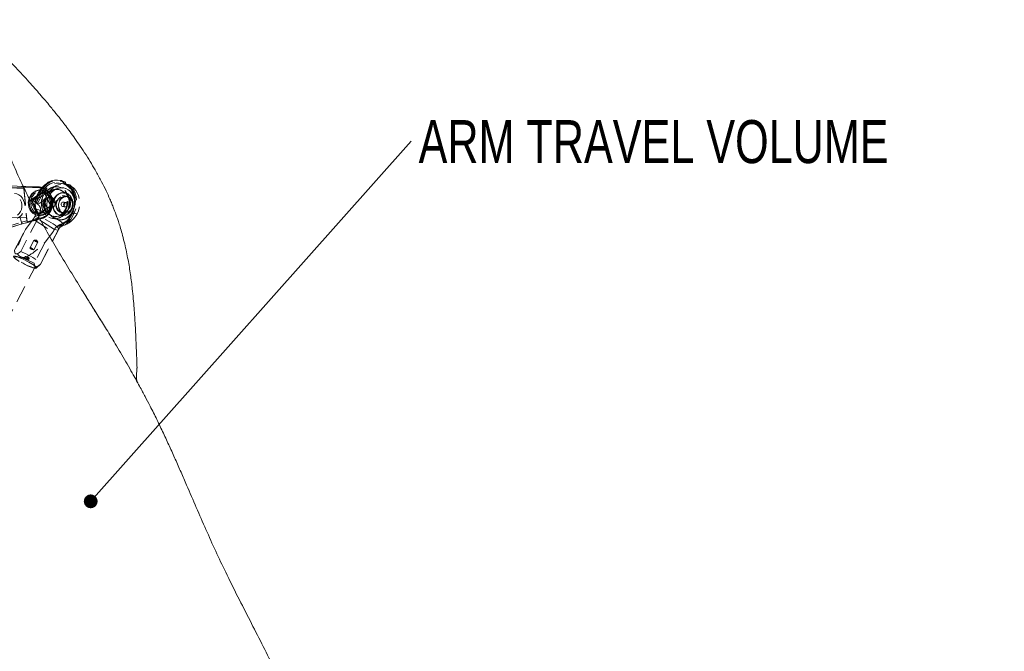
# Model space of a CAD drawing. Header units: millimetres. Extents: x 127 to 4201, y 49 to 2729.
# Tile 82 of 102: x 1618 to 2345, y 1748 to 2214. Entities that reach past the tile are written whole.
import ezdxf

# ---------------------------------------------------------------- set-up
doc = ezdxf.new("R2010")
doc.units = ezdxf.units.MM
doc.header["$LTSCALE"] = 10
doc.linetypes.add('HIDDEN', pattern=[1.905, 1.27, -0.635])
doc.styles.add('SLDTEXTSTYLE0', font='TXT', dxfattribs={"width": 0.75})
doc.dimstyles.new('SLDDIMSTYLE1', dxfattribs={"dimtxt": 0.18, "dimasz": 10.16, "dimexe": 0, "dimexo": 0.0625, "dimgap": 0, "dimtad": 0, "dimtih": 1, "dimtoh": 1, "dimdec": 0, "dimrnd": 1e-09, "dimzin": 0, "dimdsep": 46, "dimtxsty": 'Standard', "dimblk1": 'DOT', "dimblk2": 'DOT', "dimsah": 1, "dimcen": 0.09, "dimadec": 0, "dimazin": 0, "dimtfac": 10.16, "dimtdec": 0, "dimtofl": 0, "dimtmove": 0, "dimatfit": 3, "dimldrblk": 'DOT', "dimfxl": 1, "dimfrac": 2, "dimtolj": 1, "dimtzin": 0, "dimarcsym": 0})

# ---------------------------------------------------------------- blocks, each defined once
blk = doc.blocks.new('SW_NOTE_13')
at = {"color": 0, "linetype": 'Continuous', "lineweight": 0, "insert": (5.6, 15.51), "char_height": 31.75, "attachment_point": 1, "style": 'SLDTEXTSTYLE0'}
blk.add_mtext('ARM TRAVEL VOLUME', dxfattribs=at)
blk = doc.blocks.new('_DOT')
at = {"color": 0, "linetype": 'ByBlock', "lineweight": -2}
blk.add_line((-0.5, 0), (-1, 0), dxfattribs=at)
at = {"color": 0, "linetype": 'ByBlock', "const_width": 0.5}
blk.add_lwpolyline([(-0.25, 0, 1), (0.25, 0, 1)], format="xyb", close=True, dxfattribs=at)

msp = doc.modelspace()

# ---------------------------------------------------------------- linework, layer by layer
at = {"color": 7, "linetype": 'HIDDEN', "lineweight": 0}
for p, q in [((1648.99, 2095.33), (1647.98, 2095.53)), ((1652.58, 2092.58), (1649, 2093.29)), ((1651.49, 2094.55), (1650.48, 2094.75)), ((1650.63, 2094.28), (1651.87, 2094.03)), ((1608.53, 2089.91), (1632.25, 2090.74)), ((1609.9, 2091.39), (1632.25, 2090.74)), ((1632.27, 2090.74), (1609.93, 2091.39)), ((1621.32, 2089.58), (1610.74, 2089.89)), ((1621.32, 2090.32), (1632.89, 2089.99)), ((1621.32, 2090.32), (1623.66, 2064.96)), ((1621.32, 2089.58), (1623.52, 2065.66)), ((1627.22, 2081.55), (1635.27, 2086.93)), ((1635.44, 2086.66), (1627.53, 2081.38)), ((1632.27, 2087.01), (1630.04, 2082.75)), ((1632.34, 2087.02), (1630.11, 2082.75)), ((1630.26, 2082.62), (1632.46, 2086.83)), ((1630.66, 2079.41), (1634.23, 2086.24)), ((1635.22, 2085.78), (1631.07, 2077.85)), ((1631.21, 2082.73), (1633.35, 2086.82)), ((1632.25, 2090.74), (1632.27, 2090.74)), ((1633.35, 2086.82), (1632.34, 2087.02)), ((1633.53, 2088.41), (1632.78, 2088.41)), ((1635.22, 2085.78), (1634.23, 2086.24)), ((1638.8, 2085.07), (1635.22, 2085.78)), ((1636.33, 2086.66), (1635.44, 2086.66)), ((1636.17, 2086.45), (1640.76, 2077.3)), ((1636.21, 2086.42), (1637.11, 2086.42)), ((1640.79, 2077.29), (1636.21, 2086.42)), ((1636.23, 2086.63), (1640.89, 2077.34)), ((1647.11, 2088.7), (1646.59, 2088.81)), ((1646.96, 2090.67), (1646.76, 2090.71)), ((1650.8, 2089.9), (1650.7, 2089.92)), ((1650.8, 2089.9), (1651.99, 2089.58)), ((1652.26, 2092.45), (1653.52, 2092.19)), ((1654.57, 2092.28), (1653.32, 2092.53)), ((1654.88, 2092.31), (1653.74, 2092.53)), ((1654.15, 2092.36), (1655.16, 2092.16)), ((1631.62, 2071.14), (1626.96, 2080.44)), ((1627.32, 2080.48), (1631.9, 2071.35)), ((1628.22, 2080.48), (1627.32, 2080.48)), ((1627.53, 2081.38), (1628.42, 2081.38)), ((1630.11, 2082.75), (1630.1, 2082.75)), ((1642.43, 2081.83), (1640.75, 2083.55)), ((1652.35, 2079.14), (1650.47, 2079.51)), ((1653.19, 2083.37), (1651.46, 2083.72)), ((1653.27, 2083.75), (1651.53, 2084.09)), ((1631.9, 2071.35), (1632.79, 2071.35)), ((1640.64, 2076.22), (1632.59, 2070.84)), ((1640.55, 2076.39), (1632.64, 2071.1)), ((1632.67, 2071.11), (1640.58, 2076.4)), ((1633.57, 2071.11), (1632.67, 2071.11)), ((1640.58, 2076.4), (1641.48, 2076.4)), ((1641.68, 2077.29), (1640.79, 2077.29)), ((1640.89, 2074.37), (1642.43, 2075.95)), ((1649.05, 2071.64), (1650.79, 2071.29)), ((1649.13, 2072.01), (1650.86, 2071.67)), ((1649.82, 2076.28), (1651.71, 2075.9)), ((1652.83, 2063.68), (1656.98, 2071.62)), ((1657.16, 2071.32), (1653.58, 2064.49)), ((1656.4, 2071.24), (1654.2, 2067.03)), ((1654.8, 2066.68), (1657.03, 2070.94)), ((1660.56, 2070.9), (1656.98, 2071.62)), ((1656.98, 2071.62), (1657.16, 2071.32)), ((1657.03, 2070.94), (1657.79, 2072.58)), ((1658.04, 2070.74), (1657.03, 2070.94)), ((1657.91, 2072.95), (1657.16, 2071.32)), ((1587.04, 2054.58), (1619.61, 2064.61)), ((1610.53, 2068.17), (1634.4, 2067.36)), ((1618.17, 2068.69), (1618.19, 2068.65)), ((1619.61, 2064.61), (1618.19, 2068.65)), ((1632.11, 2068.22), (1618.92, 2043.02)), ((1634.4, 2067.36), (1619.07, 2063.09)), ((1619.19, 2063.11), (1634.51, 2067.38)), ((1619.62, 2064.58), (1623.52, 2065.66)), ((1628.13, 2066.82), (1622.48, 2059.31)), ((1634.91, 2068.09), (1623.66, 2064.96)), ((1628.13, 2066.82), (1642.62, 2057.38)), ((1629.35, 2068.77), (1629.25, 2068.59)), ((1643.74, 2059.16), (1629.25, 2068.59)), ((1632.11, 2068.22), (1629.35, 2068.77)), ((1632.78, 2069.36), (1633.53, 2069.36)), ((1642.11, 2067.35), (1642.31, 2067.31)), ((1642.69, 2069.17), (1643.2, 2069.07)), ((1646.16, 2066.55), (1645.89, 2066.61)), ((1646.05, 2066.57), (1646.16, 2066.55)), ((1654.79, 2066.68), (1654.8, 2066.68)), ((1658.04, 2070.74), (1655.9, 2066.65)), ((1619.07, 2063.09), (1586.42, 2053.04)), ((1586.57, 2053.07), (1619.2, 2063.11)), ((1621.12, 2056.82), (1614.3, 2043.78)), ((1614.42, 2043.91), (1622.48, 2059.31)), ((1633.41, 2033.58), (1646.6, 2058.79)), ((1633.54, 2033.71), (1646.97, 2059.37)), ((1636.97, 2049.87), (1642.62, 2057.38)), ((1643.74, 2059.16), (1643.84, 2059.34)), ((1646.6, 2058.79), (1643.84, 2059.34)), ((1628.73, 2051.38), (1625.79, 2045.74)), ((1628.6, 2044.27), (1631.55, 2049.9)), ((1630.58, 2051.47), (1628.83, 2051.41)), ((1636.97, 2049.87), (1628.91, 2034.48)), ((1631.52, 2050), (1630.58, 2051.47)), ((1628.59, 2044.28), (1626.54, 2045.61)), ((1622.39, 2039.26), (1621.77, 2038.06)), ((1622.4, 2039.25), (1624.44, 2037.92)), ((1624.58, 2036.59), (1625.21, 2037.79)), ((1298.15, 1398.21), (1629.44, 2031.22)), ((1630.23, 2030.7), (1633.47, 2033.62))]:
    msp.add_line(p, q, dxfattribs=at)
at = {"color": 7, "linetype": 'HIDDEN', "lineweight": 0, "flags": 128}
for points in [[(1650.48, 2094.75), (1648.31, 2095.46), (1646.05, 2095.76), (1643.75, 2095.64), (1641.48, 2095.11), (1639.28, 2094.17), (1637.22, 2092.86), (1635.35, 2091.2), (1633.71, 2089.24), (1632.34, 2087.02)], [(1632.46, 2086.83), (1633.68, 2088.84), (1635.14, 2090.63), (1636.8, 2092.18), (1638.62, 2093.45), (1640.56, 2094.4), (1642.59, 2095.02), (1644.66, 2095.3), (1646.73, 2095.23), (1648.74, 2094.81), (1650.66, 2094.04)], [(1633.35, 2086.82), (1634.72, 2089.04), (1636.36, 2091), (1638.23, 2092.66), (1640.29, 2093.97), (1642.49, 2094.91), (1644.76, 2095.44), (1647.06, 2095.56), (1649.32, 2095.26), (1651.49, 2094.55)], [(1634.23, 2086.24), (1635.5, 2088.29), (1637.01, 2090.11), (1638.74, 2091.64), (1640.63, 2092.86), (1642.66, 2093.73), (1644.75, 2094.24), (1646.87, 2094.36), (1648.97, 2094.1), (1650.98, 2093.47), (1652.86, 2092.47)], [(1656.98, 2071.62), (1657.91, 2073.74), (1658.55, 2075.98), (1658.88, 2078.29), (1658.9, 2080.61), (1658.6, 2082.88), (1657.99, 2085.05), (1657.1, 2087.06), (1655.93, 2088.87), (1654.52, 2090.43), (1652.9, 2091.69), (1651.11, 2092.64), (1649.2, 2093.25), (1647.22, 2093.49), (1645.2, 2093.38), (1643.21, 2092.9), (1641.29, 2092.07), (1639.49, 2090.91), (1637.85, 2089.45), (1636.41, 2087.73), (1635.22, 2085.78)], [(1638.8, 2085.07), (1640, 2087.02), (1641.43, 2088.74), (1643.07, 2090.2), (1644.87, 2091.36), (1646.79, 2092.18), (1648.79, 2092.66), (1650.8, 2092.78), (1652.79, 2092.53), (1654.69, 2091.93), (1656.48, 2090.98), (1658.1, 2089.71), (1659.51, 2088.15), (1660.68, 2086.35), (1661.58, 2084.33), (1662.18, 2082.16), (1662.48, 2079.89), (1662.46, 2077.57), (1662.13, 2075.26), (1661.49, 2073.02), (1660.56, 2070.9)], [(1614.31, 2085.9), (1615.98, 2085.58), (1617.55, 2084.86), (1618.96, 2083.78), (1620.15, 2082.39), (1621.06, 2080.74), (1621.65, 2078.91), (1621.9, 2076.98), (1621.8, 2075.03), (1621.35, 2073.15), (1620.57, 2071.41), (1619.5, 2069.9), (1618.17, 2068.69)], [(1639.92, 2083.66), (1638.98, 2085.18), (1637.79, 2086.45), (1636.42, 2087.43), (1634.91, 2088.09), (1633.31, 2088.39), (1631.69, 2088.33), (1630.12, 2087.9), (1628.65, 2087.13), (1627.33, 2086.04), (1626.23, 2084.68), (1625.38, 2083.09), (1624.81, 2081.34), (1624.55, 2079.5), (1624.6, 2077.63), (1624.97, 2075.82), (1625.64, 2074.12), (1626.58, 2072.6), (1627.76, 2071.33), (1629.14, 2070.34), (1630.65, 2069.68), (1632.25, 2069.38), (1633.86, 2069.45), (1635.44, 2069.87), (1636.91, 2070.64), (1638.22, 2071.73), (1639.33, 2073.1), (1640.18, 2074.68), (1640.75, 2076.43), (1641.01, 2078.27), (1640.96, 2080.14), (1640.59, 2081.96), (1639.92, 2083.66)], [(1625.7, 2074.24), (1626.62, 2072.77), (1627.77, 2071.53), (1629.11, 2070.57), (1630.58, 2069.93), (1632.14, 2069.64), (1633.71, 2069.7), (1635.24, 2070.11), (1636.67, 2070.86), (1637.95, 2071.92), (1639.03, 2073.25), (1639.86, 2074.8), (1640.41, 2076.5), (1640.66, 2078.29), (1640.61, 2080.11), (1640.25, 2081.88), (1639.6, 2083.53), (1638.68, 2085.01), (1637.53, 2086.25), (1636.2, 2087.21), (1634.72, 2087.85), (1633.17, 2088.14), (1631.6, 2088.08), (1630.06, 2087.66), (1628.63, 2086.91), (1627.35, 2085.85), (1626.28, 2084.52), (1625.45, 2082.98), (1624.9, 2081.28), (1624.64, 2079.48), (1624.69, 2077.67), (1625.05, 2075.9), (1625.7, 2074.24)], [(1627.38, 2074.51), (1628.28, 2073.08), (1629.41, 2071.89), (1630.72, 2070.98), (1632.16, 2070.4), (1633.68, 2070.16), (1635.21, 2070.28), (1636.68, 2070.76), (1638.04, 2071.56), (1639.23, 2072.67), (1640.21, 2074.03), (1640.93, 2075.59), (1641.36, 2077.28), (1641.49, 2079.04), (1641.31, 2080.8), (1640.82, 2082.47), (1640.06, 2084), (1639.04, 2085.32), (1637.81, 2086.38), (1636.43, 2087.13), (1634.94, 2087.54), (1633.41, 2087.6), (1631.9, 2087.3), (1630.48, 2086.66), (1629.19, 2085.7), (1628.1, 2084.46), (1627.25, 2082.99), (1626.67, 2081.35), (1626.39, 2079.62), (1626.42, 2077.85), (1626.75, 2076.12), (1627.38, 2074.51)], [(1626.52, 2083.91), (1626.98, 2084.68), (1628.09, 2086.04), (1629.4, 2087.13), (1630.87, 2087.9), (1632.45, 2088.33), (1634.06, 2088.39), (1635.66, 2088.09), (1637.17, 2087.43), (1638.55, 2086.45), (1639.73, 2085.18), (1640.67, 2083.66), (1641.34, 2081.96), (1641.71, 2080.14), (1641.76, 2078.27), (1641.5, 2076.43), (1640.93, 2074.68), (1640.08, 2073.1), (1638.98, 2071.73), (1637.66, 2070.64), (1636.19, 2069.87), (1634.62, 2069.45), (1633, 2069.38), (1631.4, 2069.68), (1629.89, 2070.34), (1628.52, 2071.33), (1627.33, 2072.6), (1626.66, 2073.62)], [(1632.46, 2086.83), (1632.39, 2086.87), (1632.34, 2086.92), (1632.3, 2086.95), (1632.27, 2086.98), (1632.26, 2087.01), (1632.27, 2087.01)], [(1632.27, 2087.01), (1632.27, 2087.02), (1632.3, 2087.02), (1632.34, 2087.02)], [(1635.72, 2084.7), (1636.8, 2086.42), (1638.11, 2087.92), (1639.61, 2089.14), (1641.26, 2090.06), (1643, 2090.64), (1644.79, 2090.87), (1646.57, 2090.74), (1648.28, 2090.26), (1649.87, 2089.43), (1651.3, 2088.29), (1652.52, 2086.86), (1653.5, 2085.2), (1654.2, 2083.35), (1654.6, 2081.37), (1654.7, 2079.32), (1654.48, 2077.26), (1653.95, 2075.25), (1653.14, 2073.36), (1652.06, 2071.64), (1650.75, 2070.15), (1649.25, 2068.92), (1647.6, 2068), (1645.86, 2067.42), (1644.07, 2067.19), (1642.3, 2067.32), (1640.58, 2067.8), (1638.99, 2068.63), (1637.56, 2069.77), (1636.34, 2071.2), (1635.36, 2072.86), (1634.66, 2074.71), (1634.26, 2076.69), (1634.17, 2078.74), (1634.39, 2080.8), (1634.91, 2082.81), (1635.72, 2084.7)], [(1653.35, 2073.32), (1652.27, 2071.6), (1650.96, 2070.1), (1649.46, 2068.88), (1647.81, 2067.96), (1646.07, 2067.38), (1644.28, 2067.15), (1642.5, 2067.28), (1640.79, 2067.76), (1639.2, 2068.59), (1637.77, 2069.73), (1636.55, 2071.16), (1635.57, 2072.82), (1634.87, 2074.67), (1634.47, 2076.65), (1634.37, 2078.7), (1634.59, 2080.76), (1635.12, 2082.77), (1635.93, 2084.66), (1637.01, 2086.38), (1638.32, 2087.88), (1639.82, 2089.1), (1641.47, 2090.02), (1643.21, 2090.6), (1645, 2090.83), (1646.78, 2090.7), (1648.49, 2090.22), (1650.08, 2089.39), (1651.51, 2088.25), (1652.73, 2086.82), (1653.71, 2085.16), (1654.41, 2083.31), (1654.81, 2081.33), (1654.9, 2079.28), (1654.69, 2077.22), (1654.16, 2075.21), (1653.35, 2073.32)], [(1640.06, 2070.25), (1638.76, 2071.31), (1637.67, 2072.65), (1636.83, 2074.21), (1636.28, 2075.95), (1636.02, 2077.8), (1636.08, 2079.69), (1636.45, 2081.56), (1637.11, 2083.34), (1638.04, 2084.95), (1639.22, 2086.35), (1640.59, 2087.49), (1642.1, 2088.32), (1643.71, 2088.81), (1645.35, 2088.94), (1646.97, 2088.72), (1648.5, 2088.15), (1649.89, 2087.24), (1651.09, 2086.03), (1652.06, 2084.58), (1652.76, 2082.92), (1653.17, 2081.11), (1653.27, 2079.23), (1653.05, 2077.34), (1652.54, 2075.52), (1651.73, 2073.81), (1650.67, 2072.3), (1649.4, 2071.02), (1647.95, 2070.04), (1646.38, 2069.37), (1644.75, 2069.06), (1643.11, 2069.1), (1641.53, 2069.5), (1640.06, 2070.25)], [(1640.58, 2070.15), (1639.28, 2071.21), (1638.18, 2072.54), (1637.35, 2074.11), (1636.79, 2075.85), (1636.54, 2077.7), (1636.59, 2079.59), (1636.96, 2081.46), (1637.62, 2083.23), (1638.56, 2084.85), (1639.73, 2086.25), (1641.1, 2087.39), (1642.62, 2088.21), (1644.22, 2088.71), (1645.87, 2088.84), (1647.48, 2088.62), (1649.01, 2088.04), (1650.4, 2087.14), (1651.61, 2085.93), (1652.57, 2084.47), (1653.27, 2082.81), (1653.68, 2081.01), (1653.78, 2079.13), (1653.57, 2077.24), (1653.05, 2075.41), (1652.25, 2073.71), (1651.19, 2072.19), (1649.91, 2070.92), (1648.46, 2069.93), (1646.89, 2069.27), (1645.26, 2068.96), (1643.63, 2069), (1642.05, 2069.4), (1640.58, 2070.15)], [(1639.66, 2083.92), (1640.74, 2085.64), (1642.05, 2087.13), (1643.55, 2088.36), (1645.2, 2089.28), (1646.94, 2089.86), (1648.73, 2090.09), (1650.51, 2089.96), (1652.22, 2089.47), (1653.82, 2088.65), (1655.25, 2087.5), (1656.47, 2086.08), (1657.44, 2084.42), (1658.14, 2082.57), (1658.54, 2080.59), (1658.64, 2078.54), (1658.42, 2076.48), (1657.89, 2074.47), (1657.08, 2072.58), (1656, 2070.86), (1654.7, 2069.36), (1653.19, 2068.14), (1651.55, 2067.22), (1649.8, 2066.63), (1648.01, 2066.4), (1646.24, 2066.53), (1644.52, 2067.02), (1642.93, 2067.85), (1641.5, 2068.99), (1640.28, 2070.41), (1639.3, 2072.08), (1638.6, 2073.92), (1638.2, 2075.91), (1638.11, 2077.96), (1638.33, 2080.02), (1638.85, 2082.03), (1639.66, 2083.92)], [(1643.7, 2082.06), (1644.63, 2083.51), (1645.79, 2084.73), (1647.12, 2085.68), (1648.58, 2086.3), (1650.1, 2086.58), (1651.61, 2086.5), (1653.07, 2086.07), (1654.4, 2085.31), (1655.55, 2084.25), (1656.48, 2082.92), (1657.15, 2081.39), (1657.53, 2079.72), (1657.61, 2077.97), (1657.38, 2076.22), (1656.84, 2074.54), (1656.04, 2073), (1654.99, 2071.65), (1653.73, 2070.57), (1652.33, 2069.78), (1650.84, 2069.33), (1649.32, 2069.23), (1647.82, 2069.48), (1646.42, 2070.08), (1645.17, 2071), (1644.13, 2072.2), (1643.32, 2073.63), (1642.79, 2075.24), (1642.56, 2076.96), (1642.64, 2078.72), (1643.03, 2080.44), (1643.7, 2082.06)], [(1653.98, 2085.35), (1652.6, 2086.03), (1651.11, 2086.35), (1649.57, 2086.31), (1648.06, 2085.9), (1646.64, 2085.14), (1645.36, 2084.06), (1644.3, 2082.72), (1643.48, 2081.16), (1642.96, 2079.46), (1642.74, 2077.7), (1642.85, 2075.94), (1643.27, 2074.27), (1644, 2072.76), (1644.98, 2071.47), (1646.19, 2070.47), (1647.57, 2069.79), (1649.06, 2069.46), (1650.6, 2069.5), (1652.11, 2069.91), (1653.54, 2070.67), (1654.81, 2071.75), (1655.88, 2073.09), (1656.69, 2074.65), (1657.22, 2076.35), (1657.43, 2078.11), (1657.32, 2079.87), (1656.9, 2081.54), (1656.18, 2083.05), (1655.19, 2084.34), (1653.98, 2085.35)], [(1652.16, 2089.52), (1652.33, 2089.45), (1653.92, 2088.63), (1655.35, 2087.48), (1656.57, 2086.06), (1657.55, 2084.4), (1658.25, 2082.55), (1658.65, 2080.57), (1658.74, 2078.51), (1658.53, 2076.45), (1658, 2074.45), (1657.19, 2072.55), (1656.11, 2070.83), (1654.8, 2069.34), (1653.3, 2068.11), (1651.65, 2067.2), (1649.91, 2066.61), (1648.12, 2066.38), (1646.34, 2066.51), (1646.16, 2066.55)], [(1650.54, 2089.95), (1650.62, 2089.94), (1650.8, 2089.9)], [(1653.09, 2092.47), (1654.63, 2090.97), (1655.95, 2089.22), (1657.02, 2087.26), (1657.82, 2085.11), (1658.33, 2082.83), (1658.54, 2080.47), (1658.45, 2078.08), (1658.06, 2075.71), (1657.37, 2073.41), (1656.4, 2071.24)], [(1655.16, 2092.16), (1656.78, 2090.4), (1658.13, 2088.35), (1659.16, 2086.06), (1659.87, 2083.59), (1660.21, 2081), (1660.2, 2078.36), (1659.83, 2075.72), (1659.1, 2073.16), (1658.04, 2070.74)], [(1616.67, 2069.9), (1617.89, 2071.02), (1618.85, 2072.43), (1619.52, 2074.06), (1619.84, 2075.81), (1619.81, 2077.61), (1619.43, 2079.35), (1618.72, 2080.95), (1617.71, 2082.31), (1616.45, 2083.38), (1615.03, 2084.09), (1613.49, 2084.41)], [(1631.07, 2077.85), (1632.04, 2078.14), (1633.06, 2078.65), (1634.11, 2079.35), (1635.17, 2080.24), (1636.19, 2081.29), (1637.15, 2082.46), (1638.03, 2083.74), (1638.8, 2085.07)], [(1642.12, 2082.11), (1641.55, 2082.48), (1640.52, 2082.8), (1639.45, 2082.74), (1638.46, 2082.29), (1637.63, 2081.52), (1637.05, 2080.48), (1636.77, 2079.3), (1636.83, 2078.07), (1637.21, 2076.92), (1637.89, 2075.96), (1638.78, 2075.29), (1639.81, 2074.97), (1640.88, 2075.04), (1641.87, 2075.48), (1642.7, 2076.26), (1643.28, 2077.29), (1643.55, 2078.48), (1643.5, 2079.71), (1643.11, 2080.86)], [(1643.88, 2081.05), (1643.18, 2082.06), (1642.26, 2082.78), (1641.2, 2083.16), (1640.08, 2083.16), (1639.02, 2082.78), (1638.1, 2082.05), (1637.4, 2081.04), (1637, 2079.84), (1636.91, 2078.56), (1637.16, 2077.31), (1637.72, 2076.19), (1638.54, 2075.32), (1639.54, 2074.76), (1640.65, 2074.57), (1641.75, 2074.76), (1642.75, 2075.32), (1643.57, 2076.2), (1644.13, 2077.31), (1644.37, 2078.57), (1644.29, 2079.85), (1643.88, 2081.05)], [(1645.89, 2066.61), (1644.63, 2067), (1643.04, 2067.83), (1641.61, 2068.97), (1640.39, 2070.39), (1639.41, 2072.05), (1638.71, 2073.9), (1638.31, 2075.88), (1638.22, 2077.94), (1638.43, 2080), (1638.96, 2082), (1639.77, 2083.9)], [(1643.11, 2080.86), (1642.44, 2081.82), (1642.12, 2082.11)], [(1645.65, 2080.89), (1645.09, 2079.47), (1644.83, 2077.96), (1644.89, 2076.45), (1645.26, 2075.02), (1645.93, 2073.75), (1646.85, 2072.72), (1647.97, 2071.99), (1649.23, 2071.61), (1650.54, 2071.58), (1651.84, 2071.92), (1653.06, 2072.61), (1654.11, 2073.6), (1654.94, 2074.84), (1655.5, 2076.26), (1655.75, 2077.76), (1655.69, 2079.28), (1655.32, 2080.71), (1654.65, 2081.98), (1653.73, 2083.01), (1652.61, 2083.74), (1651.36, 2084.12), (1650.04, 2084.15), (1648.74, 2083.81), (1647.53, 2083.12), (1646.48, 2082.13), (1645.65, 2080.89)], [(1647.56, 2072.65), (1646.56, 2073.52), (1645.8, 2074.67), (1645.31, 2076.01), (1645.14, 2077.47), (1645.3, 2078.96), (1645.76, 2080.37), (1646.51, 2081.63), (1647.5, 2082.66), (1648.67, 2083.38), (1649.93, 2083.75), (1651.22, 2083.76), (1652.45, 2083.39), (1653.55, 2082.68), (1654.44, 2081.67), (1655.07, 2080.41), (1655.4, 2079), (1655.41, 2077.51), (1655.09, 2076.05), (1654.48, 2074.7), (1653.6, 2073.55), (1652.52, 2072.67), (1651.29, 2072.12), (1650, 2071.93), (1648.74, 2072.11), (1647.56, 2072.65)], [(1647.38, 2080.54), (1648.21, 2081.78), (1649.26, 2082.78), (1650.48, 2083.46), (1651.78, 2083.8), (1653.09, 2083.78), (1654.35, 2083.39), (1655.47, 2082.66), (1656.39, 2081.63), (1657.06, 2080.37), (1657.43, 2078.93), (1657.49, 2077.42), (1657.23, 2075.91), (1656.67, 2074.5), (1655.84, 2073.26), (1654.79, 2072.26), (1653.58, 2071.58), (1652.28, 2071.24), (1650.96, 2071.26), (1649.71, 2071.65), (1648.59, 2072.38), (1647.67, 2073.41), (1647, 2074.67), (1646.63, 2076.11), (1646.57, 2077.62), (1646.82, 2079.13), (1647.38, 2080.54)], [(1654.76, 2082.73), (1655.76, 2081.86), (1656.52, 2080.72), (1657.01, 2079.37), (1657.18, 2077.91), (1657.02, 2076.43), (1656.56, 2075.01), (1655.8, 2073.75), (1654.82, 2072.73), (1653.65, 2072.01), (1652.39, 2071.63), (1651.1, 2071.63), (1649.87, 2071.99), (1648.77, 2072.7), (1647.88, 2073.72), (1647.25, 2074.97), (1646.92, 2076.39), (1646.91, 2077.87), (1647.23, 2079.34), (1647.84, 2080.68), (1648.72, 2081.83), (1649.8, 2082.71), (1651.03, 2083.27), (1652.31, 2083.46), (1653.58, 2083.28), (1654.76, 2082.73)], [(1649.39, 2076.45), (1649.91, 2076.26), (1650.47, 2076.32), (1650.97, 2076.62), (1651.35, 2077.11), (1651.55, 2077.72), (1651.53, 2078.36), (1651.31, 2078.92), (1650.9, 2079.34), (1650.38, 2079.53), (1649.83, 2079.47), (1649.32, 2079.17), (1648.94, 2078.68), (1648.74, 2078.07), (1648.76, 2077.43), (1648.99, 2076.86), (1649.39, 2076.45)], [(1652.78, 2078.96), (1652.26, 2079.15), (1651.71, 2079.09), (1651.2, 2078.8), (1650.82, 2078.31), (1650.62, 2077.69), (1650.64, 2077.06), (1650.87, 2076.49), (1651.27, 2076.08), (1651.79, 2075.89), (1652.35, 2075.94), (1652.85, 2076.24), (1653.23, 2076.73), (1653.43, 2077.34), (1653.41, 2077.98), (1653.19, 2078.55), (1652.78, 2078.96)], [(1630.04, 2074.52), (1629.96, 2074.49), (1629.9, 2074.46), (1629.85, 2074.43), (1629.81, 2074.41), (1629.8, 2074.38), (1629.8, 2074.37)], [(1648.34, 2062.3), (1649.35, 2062.13), (1650.08, 2062.13), (1650.5, 2062.32), (1650.6, 2062.67), (1650.38, 2063.18), (1649.84, 2063.84), (1649, 2064.63), (1647.88, 2065.52), (1646.52, 2066.49), (1644.95, 2067.51), (1643.22, 2068.55), (1641.38, 2069.58), (1639.49, 2070.58), (1637.59, 2071.51), (1635.74, 2072.34), (1633.99, 2073.06), (1632.4, 2073.65), (1631.01, 2074.07), (1629.86, 2074.33)], [(1660.56, 2070.9), (1659.79, 2069.57), (1658.91, 2068.29), (1657.95, 2067.12), (1656.93, 2066.07), (1655.88, 2065.18), (1654.82, 2064.48), (1653.8, 2063.97), (1652.83, 2063.68)], [(1646.83, 2059.24), (1647, 2059.54), (1646.82, 2060.02), (1646.29, 2060.67), (1645.42, 2061.45), (1644.26, 2062.35), (1642.84, 2063.32), (1641.22, 2064.33), (1639.45, 2065.34), (1637.61, 2066.32), (1635.76, 2067.23), (1633.96, 2068.03), (1632.3, 2068.7)], [(1634.4, 2067.36), (1634.49, 2067.37), (1634.59, 2067.41), (1634.67, 2067.47), (1634.74, 2067.55), (1634.8, 2067.66), (1634.85, 2067.79), (1634.89, 2067.93), (1634.91, 2068.09)], [(1630.94, 2050.48), (1630.44, 2050.78), (1629.89, 2051.06), (1629.37, 2051.28), (1628.98, 2051.4), (1628.76, 2051.4), (1628.75, 2051.29), (1628.95, 2051.08), (1629.34, 2050.8), (1629.84, 2050.5), (1630.39, 2050.22), (1630.91, 2050), (1631.3, 2049.88), (1631.52, 2049.88), (1631.53, 2049.99), (1631.33, 2050.2), (1630.94, 2050.48)], [(1618.92, 2043.02), (1620.58, 2042.35), (1622.37, 2041.54), (1624.21, 2040.64), (1626.04, 2039.67), (1627.8, 2038.66), (1629.41, 2037.65), (1630.82, 2036.69), (1631.98, 2035.8), (1632.84, 2035.02), (1633.38, 2034.38), (1633.57, 2033.89), (1633.41, 2033.58)], [(1617.29, 2036.05), (1616.04, 2036.9), (1615.03, 2037.68), (1614.29, 2038.36), (1613.84, 2038.92), (1613.7, 2039.33), (1613.89, 2039.58), (1614.39, 2039.66), (1615.18, 2039.56), (1616.23, 2039.29), (1617.51, 2038.86), (1618.96, 2038.29), (1620.52, 2037.59), (1622.14, 2036.8), (1623.76, 2035.94), (1625.31, 2035.05), (1626.74, 2034.17), (1627.98, 2033.32), (1628.99, 2032.54), (1629.74, 2031.86), (1630.19, 2031.3), (1630.32, 2030.89), (1630.13, 2030.64), (1629.64, 2030.56), (1628.85, 2030.66), (1627.79, 2030.93), (1626.52, 2031.36), (1625.07, 2031.93), (1623.5, 2032.63), (1621.88, 2033.42), (1620.26, 2034.28), (1618.71, 2035.16), (1617.29, 2036.05)], [(1626.25, 2034.27), (1624.88, 2035.11), (1623.39, 2035.96), (1621.84, 2036.77), (1620.29, 2037.51), (1618.82, 2038.14), (1617.49, 2038.65), (1616.36, 2038.99), (1615.47, 2039.17), (1614.87, 2039.17), (1614.58, 2038.99), (1614.62, 2038.64), (1614.98, 2038.14), (1615.64, 2037.5), (1616.59, 2036.76), (1617.77, 2035.95), (1619.14, 2035.1), (1620.63, 2034.26), (1622.19, 2033.45), (1623.73, 2032.71), (1625.2, 2032.07), (1626.53, 2031.57), (1627.67, 2031.23), (1628.55, 2031.05), (1629.15, 2031.05), (1629.44, 2031.23), (1629.41, 2031.58), (1629.05, 2032.08), (1628.38, 2032.71), (1627.43, 2033.45), (1626.25, 2034.27)], [(1623.98, 2037.17), (1624.36, 2036.89), (1624.56, 2036.68), (1624.55, 2036.57), (1624.33, 2036.57), (1623.94, 2036.69), (1623.43, 2036.91), (1622.88, 2037.19), (1622.37, 2037.49), (1621.99, 2037.77), (1621.78, 2037.98), (1621.79, 2038.09), (1622.01, 2038.08), (1622.41, 2037.97), (1622.92, 2037.75), (1623.47, 2037.47), (1623.98, 2037.17)]]:
    msp.add_lwpolyline(points, dxfattribs=at)
at = {"color": 7, "linetype": 'HIDDEN', "lineweight": 0}
msp.add_circle((1645.15, 2078.89), 10, dxfattribs=at)
for centre, radius, start, end in [((1652.66, 2094.46), 2.04, 191.83213, 282.03339), ((1651.2, 2093.94), 0.68, 8.2726, 64.72819), ((1654.18, 2094.39), 2.34, 188.83712, 235.4901), ((1631.34, 2080.07), 10.71, 13.48396, 85.11244), ((1632.05, 2089.92), 0.848, 4.51179, 74.8007), ((1632.05, 2080.02), 10, 14.62353, 85.16721), ((1633.89, 2080.73), 6.35, 68.3247, 77.42413), ((1634.02, 2080.67), 6.16, 69.09483, 76.6561), ((1634.91, 2080.67), 6.16, 69.09483, 76.6561), ((1649.26, 2079.62), 10.41, 82.9665, 155.74363), ((1645.15, 2078.89), 10.01, 332.37424, 78.7427), ((1643.99, 2080.1), 15.22, 359.97802, 54.34324), ((1653.9, 2094.06), 1.9, 236.89689, 290.63659), ((1642.39, 2080.27), 16.87, 357.09941, 45.79197), ((1654.77, 2091.74), 0.572, 47.00351, 110.56547), ((1635.99, 2078.89), 10.72, 152.05529, 209.46666), ((1636.06, 2078.92), 9.22, 163.44058, 170.53666), ((1636.12, 2078.92), 8.94, 164.04011, 169.93461), ((1637.01, 2078.92), 8.93, 164.03747, 169.94086), ((1649.64, 2077.97), 20.11, 166.24711, 190.42809), ((1649.24, 2078.05), 19.53, 166.45336, 190.42987), ((1630.69, 2084.35), 1.7, 249.89026, 287.71146), ((1651, 2077.72), 20.41, 165.80926, 175.25958), ((1642.1, 2081.57), 11.64, 190.69126, 198.6187), ((1630.61, 2078.36), 11.63, 289.0072, 359.47065), ((1631.36, 2078.39), 10.89, 288.99756, 359.22342), ((1624.45, 2071.32), 5.52, 332.48506, 0.24588), ((1629.86, 2074.4), 0.0669, 204.35317, 271.99597), ((1633.97, 2077.05), 6.35, 248.32583, 257.42399), ((1634.1, 2077.1), 6.16, 249.09715, 256.65502), ((1634.99, 2077.1), 6.16, 249.09483, 256.6561), ((1632, 2078.85), 8.93, 344.03747, 349.94086), ((1631.8, 2078.85), 9.22, 343.44084, 350.5364), ((1632.88, 2078.86), 8.94, 344.04011, 349.93461), ((1645.15, 2078.89), 10.01, 258.7427, 332.37424), ((1657.66, 2073.11), 2.26, 236.15856, 253.84528), ((1617.8, 2074.59), 12.93, 323.03928, 332.33669), ((1642.65, 2077.44), 15.55, 290.05786, 318.00013), ((1642.84, 2077.35), 16.03, 290.06661, 318.23394), ((1644.95, 2078.93), 17.58, 287.57159, 312.77123), ((1643.39, 2073.33), 13.5, 314.37725, 319.04707), ((1643.06, 2078.05), 17.17, 307.78637, 318.39428), ((1655.38, 2068.27), 1.7, 249.89063, 287.71264), ((1632.3, 2065.15), 12.92, 323.03684, 332.33914), ((1648.14, 2057.14), 4.83, 122.52438, 152.90609), ((1648.69, 2062.92), 0.711, 186.98689, 240.46879), ((1650.07, 2088.76), 58.26, 239.59037, 248.70401)]:
    msp.add_arc(centre, radius, start, end, dxfattribs=at)
for centre, major_axis, ratio, start_param, end_param in [((1614.07, 2076.64), (-0.7, 9.34), 0.796945, 3.35138, 3.630511), ((1618.78, 2064.55), (-0.42, 1.44), 0.547881, 2.982173, 4.570422), ((1610.76, 2062.08), (8.85, 2.51), 0.161538, 6.271984, 6.293096), ((1624.04, 2066.02), (-0.02, 1.55), 0.350276, 1.798611, 2.320926), ((1637.88, 2065.42), (20.07, 26.34), 0.285503, 2.013933, 2.910298), ((1637.88, 2065.42), (20.07, 26.34), 0.285503, 3.41527, 4.311636)]:
    msp.add_ellipse(centre, major_axis=major_axis, ratio=ratio, start_param=start_param, end_param=end_param, dxfattribs=at)
at = {"color": 7, "linetype": 'Continuous', "lineweight": 15}
for points, knots in [([(1705.36, 1945.96), (1705.18, 1946.31), (1704.83, 1947), (1704.5, 1948.09), (1704.31, 1949.21), (1704.24, 1950.37), (1704.27, 1951.55), (1704.37, 1952.77), (1704.51, 1954.02), (1704.63, 1955.29), (1704.74, 1956.49), (1704.76, 1957.83), (1704.69, 1959.59), (1704.6, 1962.29), (1704.45, 1965.89), (1704.28, 1970.27), (1704.1, 1974.75), (1703.93, 1978.76), (1703.77, 1982.2), (1703.61, 1985.46), (1703.39, 1989.59), (1703.07, 1994.86), (1702.62, 2001.27), (1702.03, 2008.22), (1701.19, 2016.49), (1699.98, 2026.13), (1698.17, 2037.19), (1696.15, 2046.83), (1694.2, 2054.52), (1692.73, 2059.75), (1691.44, 2063.91), (1690.43, 2066.94), (1689.71, 2069.03), (1689.1, 2070.72), (1688.39, 2072.66), (1687.41, 2075.22), (1686.17, 2078.31), (1684.36, 2082.57), (1681.87, 2088.03), (1678.53, 2094.75), (1674.9, 2101.44), (1671.06, 2108.03), (1667.15, 2114.32), (1663.07, 2120.51), (1659.11, 2126.23), (1655.51, 2131.21), (1652.34, 2135.46), (1649.63, 2138.99), (1647.39, 2141.85), (1645.3, 2144.49), (1643.05, 2147.28), (1640.28, 2150.65), (1636.93, 2154.66), (1633.21, 2159), (1629.16, 2163.62), (1624.88, 2168.41), (1620.24, 2173.51), (1615.51, 2178.6), (1611.02, 2183.35), (1606.94, 2187.61), (1603.32, 2191.34), (1600.17, 2194.56), (1597.61, 2197.17), (1595.4, 2199.41), (1593.29, 2201.53), (1590.91, 2203.91), (1588.28, 2206.55), (1585.5, 2209.31), (1582.95, 2211.9), (1581.28, 2213.42), (1580.59, 2214.09), (1580.53, 2214.15)], [0, 0, 0, 0, 0.024579, 0.048092, 0.069846, 0.089295, 0.106079, 0.120065, 0.131286, 0.13989, 0.146152, 0.14862, 0.154313, 0.161331, 0.172403, 0.185123, 0.19899, 0.210722, 0.219541, 0.228451, 0.238703, 0.255, 0.273765, 0.293901, 0.315095, 0.345566, 0.377998, 0.412379, 0.43122, 0.446958, 0.459582, 0.469077, 0.474669, 0.478811, 0.48469, 0.492632, 0.502545, 0.513575, 0.53281, 0.554425, 0.578494, 0.59858, 0.62019, 0.642336, 0.662365, 0.680083, 0.695178, 0.70794, 0.718331, 0.726417, 0.736912, 0.74908, 0.763858, 0.781806, 0.798166, 0.816541, 0.836957, 0.85733, 0.876158, 0.893018, 0.907881, 0.920726, 0.93163, 0.939157, 0.947721, 0.957325, 0.967971, 0.97966, 0.99089, 0.999147, 1, 1, 1, 1]), ([(1583.75, 2196.64), (1584.42, 2194.03), (1586.39, 2186.42), (1589.94, 2173.69), (1594.51, 2158.41), (1599.22, 2144.07), (1604, 2130.7), (1608.8, 2118.28), (1614.06, 2105.71), (1619.83, 2092.96), (1626.14, 2080.03), (1633.05, 2066.94), (1640.49, 2053.72), (1648.36, 2040.34), (1656.55, 2026.86), (1664.35, 2014.24), (1671.42, 2002.87), (1675.68, 1995.99), (1677.7, 1992.72)], [0, 0, 0, 0, 0.03666, 0.107253, 0.178126, 0.24957, 0.306385, 0.364092, 0.423026, 0.483583, 0.546213, 0.611397, 0.679218, 0.749145, 0.820482, 0.892476, 0.949026, 1, 1, 1, 1]), ([(1725.95, 1459.47), (1722.48, 1463.86), (1715.59, 1472.59), (1704.83, 1486.05), (1693.81, 1499.68), (1682.46, 1513.55), (1671.58, 1526.68), (1661.24, 1539.01), (1651.54, 1550.47), (1641.57, 1562.11), (1631.33, 1573.95), (1620.78, 1585.99), (1609.93, 1598.26), (1598.75, 1610.77), (1587.23, 1623.51), (1575.35, 1636.51), (1563.17, 1649.69), (1550.68, 1663.06), (1537.88, 1676.63), (1524.7, 1690.48), (1510.19, 1705.59), (1494.27, 1722.03), (1476.86, 1739.86), (1458.85, 1758.19), (1440.22, 1777.06), (1420.95, 1796.47), (1401.04, 1816.48), (1383.94, 1833.54), (1370.06, 1847.65), (1359.58, 1858.57), (1349.34, 1869.64), (1339.49, 1880.85), (1330.13, 1892.19), (1322.02, 1902.88), (1315.11, 1912.84), (1309.34, 1922.03), (1304.16, 1931.3), (1299.65, 1940.65), (1295.88, 1950.06), (1292.6, 1960.22), (1289.88, 1971.12), (1287.79, 1982.73), (1286.34, 1994.34), (1285.4, 2005.94), (1284.84, 2017.51), (1284.52, 2029.02), (1284.26, 2041.89), (1283.93, 2056.01), (1283.16, 2071.37), (1281.59, 2086.54), (1279.13, 2102.37), (1275.62, 2118.87), (1272.34, 2131.86), (1270.1, 2139.02), (1269.65, 2140.47)], [0, 0, 0, 0, 0.0302644, 0.0600271, 0.0892495, 0.1179021, 0.145967, 0.167603, 0.1888777, 0.209803, 0.2303979, 0.2506907, 0.2707189, 0.2905302, 0.3101835, 0.3297485, 0.3493062, 0.3685964, 0.3880706, 0.4078501, 0.4280332, 0.4528688, 0.4784654, 0.5048723, 0.5321211, 0.5602368, 0.5892486, 0.6191601, 0.6347389, 0.6503386, 0.6658633, 0.681227, 0.6963592, 0.7112108, 0.7226704, 0.7339518, 0.74508, 0.756101, 0.7670844, 0.7781106, 0.7917045, 0.8055064, 0.8195276, 0.8337438, 0.8481045, 0.8625403, 0.8769708, 0.896646, 0.9159309, 0.9346693, 0.9529008, 0.9740688, 0.9947819, 1, 1, 1, 1]), ([(1710.79, 1935.85), (1710.15, 1937.05), (1708.85, 1939.5), (1706.43, 1943.94), (1703.56, 1949.15), (1700.19, 1955.21), (1696.52, 1961.69), (1692.66, 1968.33), (1687.92, 1976.27), (1682.41, 1985.26), (1677.21, 1993.53), (1673.3, 1999.72), (1670.74, 2003.86), (1668.5, 2007.54), (1667.2, 2009.65), (1666.58, 2010.66)], [0, 0, 0, 0, 0.053359, 0.108968, 0.180448, 0.25861, 0.344452, 0.432543, 0.518757, 0.657866, 0.790601, 0.852074, 0.906545, 0.955272, 1, 1, 1, 1]), ([(1701.96, 1952.01), (1702.5, 1951.08), (1703.65, 1949.08), (1704.73, 1947.07), (1705.31, 1945.99)], [0, 0, 0, 0, 0.464233, 1, 1, 1, 1]), ([(1710.7, 1935.98), (1711.94, 1933.61), (1714.98, 1927.83), (1719.47, 1918.76), (1724.23, 1908.84), (1728.75, 1899.08), (1733.08, 1889.47), (1737.28, 1879.95), (1742.46, 1868.02), (1748.54, 1853.9), (1755.56, 1837.73), (1762.68, 1821.89), (1770.56, 1805.36), (1779.06, 1788.28), (1788.04, 1770.68), (1796.82, 1753.53), (1805.18, 1736.83), (1812.94, 1720.53), (1819.55, 1705.44), (1824.96, 1691.49), (1829.23, 1678.64), (1832.54, 1666.03), (1834.78, 1653.66), (1835.95, 1641.51), (1836.09, 1629.59), (1835.21, 1617.49), (1833.24, 1605.22), (1830.11, 1592.81), (1825.93, 1580.63), (1820.75, 1568.67), (1814.39, 1556.44), (1806.76, 1543.98), (1797.81, 1531.31), (1787.89, 1518.85), (1777.06, 1506.59), (1765.39, 1494.51), (1752.94, 1482.59), (1739.82, 1470.81), (1730.65, 1463.15), (1726.03, 1459.29)], [0, 0, 0, 0, 0.01125, 0.027488, 0.04396, 0.060407, 0.077127, 0.0941, 0.111288, 0.142333, 0.173487, 0.204299, 0.234414, 0.269322, 0.303242, 0.336201, 0.368226, 0.399351, 0.429627, 0.454539, 0.478977, 0.503042, 0.526863, 0.550557, 0.57422, 0.59794, 0.624188, 0.650685, 0.677504, 0.704704, 0.732329, 0.763701, 0.795673, 0.828257, 0.861454, 0.895252, 0.92963, 0.964558, 1, 1, 1, 1])]:
    msp.add_open_spline(points, degree=3, knots=knots, dxfattribs=at)
at = {"color": 7, "linetype": 'HIDDEN', "lineweight": 0}
for points, knots in [([(1650.48, 2094.75), (1650.48, 2094.75), (1650.51, 2094.73), (1650.57, 2094.67), (1650.62, 2094.52), (1650.63, 2094.35), (1650.63, 2094.28)], [0, 0, 0, 0, 0.006491, 0.317685, 0.703048, 1, 1, 1, 1]), ([(1650.63, 2094.28), (1650.63, 2094.28), (1650.63, 2094.21), (1650.64, 2094.12), (1650.66, 2094.04), (1650.66, 2094.04)], [0, 0, 0, 0, 0.0057, 0.984705, 1, 1, 1, 1]), ([(1636.33, 2086.66), (1636.37, 2086.39), (1636.45, 2085.89), (1636.21, 2085.12), (1635.58, 2084.44), (1634.96, 2083.98), (1634.2, 2083.54), (1633.1, 2083.02), (1631.42, 2082.36), (1629.82, 2081.82), (1628.73, 2081.47), (1628.42, 2081.38)], [0, 0, 0, 0, 0.205474, 0.380135, 0.45126, 0.504536, 0.557653, 0.625547, 0.737946, 0.926957, 1, 1, 1, 1]), ([(1642.23, 2081.27), (1642.22, 2081.4), (1642.12, 2082.17), (1641.68, 2083.51), (1640.9, 2085.26), (1639.85, 2086.82), (1638.59, 2088.17), (1637.15, 2089.27), (1635.58, 2090.08), (1633.93, 2090.61), (1632.82, 2090.69), (1632.27, 2090.74)], [0, 0, 0, 0, 0.023808, 0.147384, 0.27098, 0.394503, 0.517812, 0.640737, 0.763111, 0.884842, 1, 1, 1, 1]), ([(1635.44, 2086.66), (1635.42, 2086.67), (1635.39, 2086.67), (1635.35, 2086.71), (1635.31, 2086.78), (1635.29, 2086.85), (1635.27, 2086.9), (1635.27, 2086.93), (1635.27, 2086.93)], [0, 0, 0, 0, 0.197534, 0.394821, 0.597645, 0.813095, 0.990412, 1, 1, 1, 1]), ([(1636.23, 2086.63), (1636.23, 2086.63), (1636.22, 2086.61), (1636.19, 2086.57), (1636.17, 2086.51), (1636.16, 2086.46), (1636.18, 2086.43), (1636.2, 2086.43), (1636.21, 2086.42)], [0, 0, 0, 0, 0.009562, 0.186917, 0.402298, 0.605158, 0.802467, 1, 1, 1, 1]), ([(1641.68, 2077.29), (1641.7, 2077.32), (1641.87, 2077.66), (1642.16, 2078.32), (1642.45, 2079.42), (1642.49, 2080.54), (1642.15, 2081.62), (1641.7, 2082.43), (1640.92, 2083.43), (1639.34, 2084.9), (1638.02, 2085.8), (1637.11, 2086.42)], [0, 0, 0, 0, 0.013558, 0.150801, 0.287697, 0.42585, 0.482437, 0.539384, 0.605512, 0.727996, 1, 1, 1, 1]), ([(1645.87, 2066.65), (1646.06, 2066.59), (1646.81, 2066.38), (1648.19, 2066.33), (1649.93, 2066.49), (1651.63, 2066.99), (1653.24, 2067.77), (1654.73, 2068.83), (1656.06, 2070.13), (1657.2, 2071.66), (1658.1, 2073.36), (1658.76, 2075.2), (1659.14, 2077.13), (1659.23, 2079.09), (1659.03, 2081.03), (1658.55, 2082.91), (1657.78, 2084.66), (1656.75, 2086.23), (1655.5, 2087.58), (1654.05, 2088.68), (1652.45, 2089.46), (1651.25, 2089.87), (1650.59, 2089.93), (1650.51, 2089.94)], [0, 0, 0, 0, 0.017377, 0.067421, 0.117333, 0.167317, 0.217565, 0.268198, 0.319255, 0.370701, 0.422469, 0.474484, 0.526685, 0.57903, 0.631466, 0.683935, 0.736342, 0.788557, 0.840426, 0.891824, 0.942697, 0.993097, 1, 1, 1, 1]), ([(1653.09, 2092.47), (1653.09, 2092.47), (1653.17, 2092.49), (1653.25, 2092.51), (1653.32, 2092.53)], [0, 0, 0, 0, 0.109401, 1, 1, 1, 1]), ([(1653.32, 2092.53), (1653.41, 2092.54), (1653.6, 2092.57), (1653.89, 2092.5), (1654.07, 2092.41), (1654.15, 2092.36), (1654.15, 2092.36)], [0, 0, 0, 0, 0.296958, 0.682324, 0.993513, 1, 1, 1, 1]), ([(1627.32, 2080.48), (1627.31, 2080.48), (1627.27, 2080.48), (1627.2, 2080.47), (1627.12, 2080.46), (1627.04, 2080.45), (1626.99, 2080.44), (1626.96, 2080.44), (1626.96, 2080.44)], [0, 0, 0, 0, 0.197522, 0.394808, 0.597668, 0.813074, 0.990433, 1, 1, 1, 1]), ([(1627.53, 2081.38), (1627.51, 2081.38), (1627.48, 2081.38), (1627.42, 2081.41), (1627.35, 2081.45), (1627.28, 2081.5), (1627.24, 2081.53), (1627.22, 2081.55), (1627.22, 2081.55)], [0, 0, 0, 0, 0.197508, 0.394842, 0.597674, 0.813116, 0.990402, 1, 1, 1, 1]), ([(1628.22, 2080.48), (1629.13, 2079.86), (1630.45, 2078.96), (1632.03, 2077.49), (1632.81, 2076.49), (1633.26, 2075.68), (1633.6, 2074.59), (1633.56, 2073.48), (1633.27, 2072.38), (1632.97, 2071.72), (1632.81, 2071.38), (1632.79, 2071.35)], [0, 0, 0, 0, 0.272002, 0.394487, 0.460615, 0.517563, 0.574149, 0.712302, 0.849198, 0.986441, 1, 1, 1, 1]), ([(1630.05, 2082.81), (1629.96, 2082.41), (1629.69, 2081.23), (1629.46, 2079.25), (1629.45, 2076.94), (1629.62, 2075.32), (1629.78, 2074.49), (1629.8, 2074.37)], [0, 0, 0, 0, 0.145903, 0.421177, 0.696626, 0.957545, 1, 1, 1, 1]), ([(1630.04, 2082.75), (1630.04, 2082.75), (1630.04, 2082.76), (1630.08, 2082.76), (1630.1, 2082.75)], [0, 0, 0, 0, 0.348674, 1, 1, 1, 1]), ([(1630.26, 2082.62), (1630.26, 2082.63), (1630.23, 2082.64), (1630.16, 2082.67), (1630.08, 2082.71), (1630.05, 2082.73), (1630.04, 2082.74)], [0, 0, 0, 0, 0.019056, 0.231266, 0.617461, 1, 1, 1, 1]), ([(1634.51, 2067.38), (1634.82, 2067.47), (1635.68, 2067.74), (1637.02, 2068.43), (1638.46, 2069.48), (1639.72, 2070.79), (1640.77, 2072.32), (1641.6, 2074.02), (1642.18, 2075.86), (1642.46, 2077.77), (1642.52, 2079.23), (1642.41, 2080.02), (1642.38, 2080.16)], [0, 0, 0, 0, 0.06412, 0.176456, 0.289088, 0.402204, 0.515815, 0.629855, 0.744228, 0.858842, 0.973629, 1, 1, 1, 1]), ([(1642.95, 2076.7), (1642.88, 2076.56), (1642.64, 2076.11), (1642.04, 2075.55), (1641.21, 2075.1), (1640.3, 2074.95), (1639.38, 2075.11), (1638.52, 2075.57), (1637.8, 2076.31), (1637.29, 2077.26), (1637.02, 2078.34), (1637.03, 2079.46), (1637.29, 2080.52), (1637.79, 2081.45), (1638.49, 2082.18), (1639.31, 2082.64), (1640.22, 2082.83), (1641.13, 2082.68), (1641.79, 2082.41), (1642.08, 2082.12), (1642.12, 2082.08)], [0, 0, 0, 0, 0.026683, 0.085685, 0.145162, 0.205648, 0.267358, 0.329268, 0.390224, 0.450263, 0.509759, 0.568962, 0.627987, 0.686903, 0.745886, 0.8053, 0.86568, 0.9273, 0.98926, 1, 1, 1, 1]), ([(1629.86, 2074.33), (1629.91, 2074), (1629.98, 2073.52), (1629.98, 2073.02), (1629.98, 2072.86)], [0, 0, 0, 0, 0.679048, 1, 1, 1, 1]), ([(1629.98, 2072.86), (1629.96, 2072.86), (1629.94, 2072.85), (1629.91, 2072.79), (1629.9, 2072.6), (1629.94, 2072.12), (1629.96, 2071.65), (1629.97, 2071.35)], [0, 0, 0, 0, 0.042419, 0.098548, 0.199798, 0.479898, 1, 1, 1, 1]), ([(1629.97, 2071.35), (1630.03, 2071.64), (1630.24, 2072.7), (1630.12, 2073.75), (1630.04, 2074.52)], [0, 0, 0, 0, 0.281482, 1, 1, 1, 1]), ([(1629.98, 2072.86), (1630.16, 2072.83), (1630.62, 2072.77), (1631.4, 2072.27), (1632.1, 2071.36), (1632.45, 2070.26), (1632.44, 2069.33), (1632.32, 2068.82), (1632.3, 2068.7)], [0, 0, 0, 0, 0.165662, 0.40339, 0.581864, 0.760464, 0.94106, 1, 1, 1, 1]), ([(1631.9, 2071.35), (1631.88, 2071.35), (1631.85, 2071.34), (1631.79, 2071.31), (1631.73, 2071.26), (1631.67, 2071.2), (1631.64, 2071.16), (1631.62, 2071.14), (1631.62, 2071.14)], [0, 0, 0, 0, 0.1975164, 0.3948331, 0.5976485, 0.8130739, 0.9903928, 1, 1, 1, 1]), ([(1632.59, 2070.84), (1632.58, 2070.85), (1632.58, 2070.87), (1632.58, 2070.93), (1632.58, 2071), (1632.6, 2071.06), (1632.63, 2071.1), (1632.66, 2071.11), (1632.67, 2071.11)], [0, 0, 0, 0, 0.009586, 0.186907, 0.402346, 0.605157, 0.802498, 1, 1, 1, 1]), ([(1633.57, 2071.11), (1633.87, 2071.21), (1634.96, 2071.55), (1636.57, 2072.09), (1638.25, 2072.75), (1639.34, 2073.27), (1640.11, 2073.72), (1640.72, 2074.18), (1641.35, 2074.86), (1641.6, 2075.62), (1641.52, 2076.12), (1641.48, 2076.4)], [0, 0, 0, 0, 0.073044, 0.262054, 0.374453, 0.442347, 0.495462, 0.54874, 0.619864, 0.794525, 1, 1, 1, 1]), ([(1640.75, 2077.3), (1640.71, 2077.06), (1640.65, 2076.75), (1640.56, 2076.45), (1640.54, 2076.38)], [0, 0, 0, 0, 0.763496, 1, 1, 1, 1]), ([(1640.64, 2076.22), (1640.64, 2076.23), (1640.62, 2076.24), (1640.59, 2076.28), (1640.55, 2076.33), (1640.54, 2076.37), (1640.55, 2076.39), (1640.57, 2076.4), (1640.58, 2076.4)], [0, 0, 0, 0, 0.009591, 0.186913, 0.402327, 0.605182, 0.802478, 1, 1, 1, 1]), ([(1640.89, 2077.34), (1640.89, 2077.34), (1640.87, 2077.33), (1640.83, 2077.32), (1640.78, 2077.31), (1640.77, 2077.3), (1640.76, 2077.3)], [0, 0, 0, 0, 0.015795, 0.308825, 0.66482, 1, 1, 1, 1]), ([(1640.76, 2077.3), (1640.76, 2077.3), (1640.76, 2077.29), (1640.78, 2077.29), (1640.79, 2077.29)], [0, 0, 0, 0, 0.311338, 1, 1, 1, 1]), ([(1654.2, 2067.03), (1654.21, 2067.03), (1654.23, 2067.01), (1654.29, 2066.96), (1654.41, 2066.87), (1654.56, 2066.78), (1654.69, 2066.71), (1654.76, 2066.69), (1654.79, 2066.68)], [0, 0, 0, 0, 0.010842, 0.131296, 0.350526, 0.567668, 0.783812, 1, 1, 1, 1]), ([(1647.98, 2062.83), (1647.35, 2062.54), (1646.46, 2062.13), (1645.74, 2061.41), (1645.54, 2061.21)], [0, 0, 0, 0, 0.718518, 1, 1, 1, 1]), ([(1645.54, 2061.21), (1645.82, 2061.36), (1646.17, 2061.54), (1646.66, 2061.65), (1646.86, 2061.68), (1647.01, 2061.7), (1647.09, 2061.7), (1647.12, 2061.69), (1647.13, 2061.69)], [0, 0, 0, 0, 0.578896, 0.7116108, 0.8617329, 0.9198445, 0.978613, 1, 1, 1, 1]), ([(1646.83, 2059.24), (1646.79, 2059.15), (1646.72, 2059), (1646.64, 2058.85), (1646.6, 2058.79)], [0, 0, 0, 0, 0.586233, 1, 1, 1, 1]), ([(1647.13, 2061.69), (1647.33, 2061.66), (1647.83, 2061.57), (1648.14, 2061.37), (1648, 2061.01), (1647.55, 2060.43), (1647.11, 2059.78), (1646.89, 2059.34), (1646.83, 2059.24)], [0, 0, 0, 0, 0.16566, 0.40339, 0.581863, 0.760464, 0.941061, 1, 1, 1, 1]), ([(1647, 2059.36), (1647.12, 2059.6), (1647.43, 2060.22), (1648.19, 2061.02), (1649.1, 2061.69), (1649.81, 2062.04), (1650.13, 2062.13), (1650.19, 2062.14)], [0, 0, 0, 0, 0.171489, 0.44881, 0.703415, 0.938218, 1, 1, 1, 1]), ([(1647.13, 2061.69), (1647.39, 2061.85), (1647.79, 2062.09), (1648.2, 2062.25), (1648.34, 2062.3)], [0, 0, 0, 0, 0.679054, 1, 1, 1, 1]), ([(1614.42, 2043.91), (1614.43, 2043.52), (1614.45, 2042.66), (1614.71, 2041.69), (1615.25, 2041.17), (1615.99, 2041.12), (1617.04, 2041.56), (1618.05, 2042.28), (1618.71, 2042.84), (1618.92, 2043.02)], [0, 0, 0, 0, 0.1565885, 0.3474493, 0.4645646, 0.5818395, 0.7264831, 0.9118981, 1, 1, 1, 1]), ([(1627.01, 2045.27), (1626.87, 2045.37), (1626.6, 2045.59), (1626.23, 2045.8), (1625.96, 2045.87), (1625.79, 2045.8), (1625.75, 2045.65), (1625.78, 2045.5), (1625.85, 2045.33), (1626.04, 2045.09), (1626.42, 2044.83), (1626.88, 2044.64), (1627.39, 2044.51), (1627.89, 2044.42), (1628.3, 2044.35), (1628.55, 2044.29), (1628.63, 2044.27), (1628.54, 2044.28), (1628.31, 2044.37), (1628.05, 2044.51), (1627.77, 2044.68), (1627.49, 2044.89), (1627.19, 2045.12), (1627.04, 2045.25), (1627.01, 2045.27)], [0, 0, 0, 0, 0.05434, 0.108776, 0.160485, 0.209614, 0.260245, 0.279175, 0.304596, 0.359984, 0.411732, 0.46017, 0.510694, 0.565352, 0.62012, 0.671032, 0.720144, 0.7715, 0.82638, 0.880872, 0.889536, 0.939946, 0.99024, 1, 1, 1, 1]), ([(1620.58, 2038.51), (1619.84, 2038.72), (1618.37, 2039.13), (1617.17, 2040.27), (1616.69, 2040.99), (1616.61, 2041.1)], [0, 0, 0, 0, 0.457638, 0.91657, 1, 1, 1, 1]), ([(1622.49, 2039.23), (1622.45, 2039.24), (1622.35, 2039.27), (1622.44, 2039.24), (1622.69, 2039.19), (1623.07, 2039.12), (1623.44, 2039.05), (1623.83, 2038.96), (1624.24, 2038.85), (1624.7, 2038.63), (1625.02, 2038.37), (1625.21, 2038.09), (1625.25, 2037.84), (1625.15, 2037.68), (1624.92, 2037.67), (1624.61, 2037.81), (1624.25, 2038.05), (1623.84, 2038.38), (1623.41, 2038.72), (1623.01, 2038.99), (1622.68, 2039.16), (1622.55, 2039.21), (1622.49, 2039.23)], [0, 0, 0, 0, 0.054345, 0.108787, 0.160499, 0.209634, 0.26027, 0.279202, 0.331856, 0.384645, 0.434235, 0.483026, 0.535608, 0.591063, 0.644178, 0.693738, 0.74348, 0.796602, 0.852074, 0.904544, 0.953143, 1, 1, 1, 1]), ([(1633.41, 2033.58), (1633.2, 2033.4), (1632.54, 2032.85), (1631.53, 2032.13), (1630.48, 2031.69), (1629.75, 2031.74), (1629.2, 2032.25), (1628.94, 2033.22), (1628.92, 2034.09), (1628.91, 2034.48)], [0, 0, 0, 0, 0.088102, 0.273516, 0.41816, 0.535435, 0.652551, 0.843412, 1, 1, 1, 1])]:
    msp.add_open_spline(points, degree=3, knots=knots, dxfattribs=at)

# ---------------------------------------------------------------- block references
at = {"color": 7, "linetype": 'Continuous', "lineweight": 0}
msp.add_blockref('SW_NOTE_13', (1906.95, 2124.5), dxfattribs=at)

# ---------------------------------------------------------------- leaders
msp.add_leader([(1670.58, 1858.54), (1906.95, 2124.5)], dimstyle='SLDDIMSTYLE1', dxfattribs=at)

doc.saveas('drawing.dxf')
